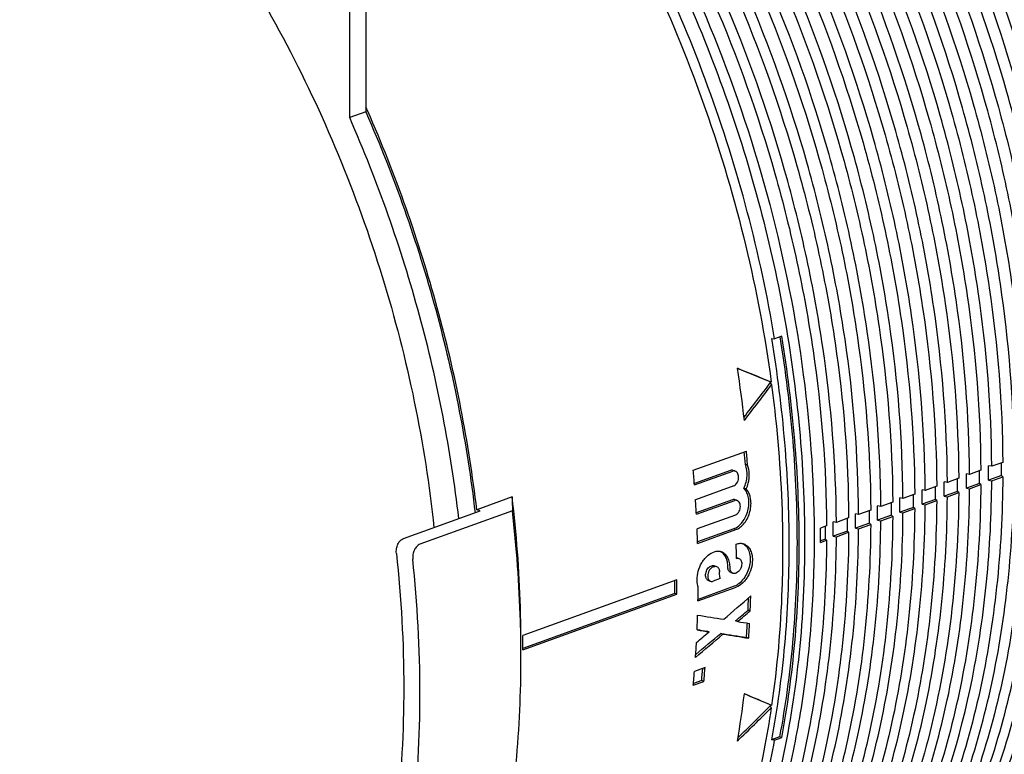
# Model space of a CAD drawing. Header units: millimetres. Extents: x 54 to 441, y 33 to 397.
# Tile 3 of 16: x 118 to 183, y 72 to 120. Entities that reach past the tile are written whole.
import ezdxf

# ---------------------------------------------------------------- set-up
doc = ezdxf.new("R2010")
doc.units = ezdxf.units.MM
doc.header["$LTSCALE"] = 30.734
doc.layers.add('A023134_9_1', color=7, linetype='CONTINUOUS')
doc.layers.add('A023135_3_1', color=7, linetype='CONTINUOUS')

msp = doc.modelspace()

# ---------------------------------------------------------------- linework, layer by layer
at = {"layer": 'A023134_9_1', "color": 7, "linetype": 'CONTINUOUS'}
for p, q in [((167.59, 98.819), (167.8, 98.791)), ((168.266, 98.96), (167.8, 98.791)), ((167.506, 95.977), (167.516, 95.907)), ((167.516, 95.907), (167.601, 95.779)), ((162.481, 90.201), (165.954, 91.455)), ((164.92, 90.188), (162.554, 89.333)), ((162.562, 89.235), (165.063, 90.138)), ((165.086, 90.191), (165.229, 90.141)), ((166.032, 90.526), (165.89, 90.576)), ((181.27, 90.194), (180.54, 89.93)), ((181.99, 90.454), (181.784, 90.48)), ((182.709, 90.713), (181.99, 90.454)), ((179.831, 89.674), (179.089, 89.407)), ((180.54, 89.93), (180.334, 89.956)), ((182.633, 89.849), (181.784, 89.542)), ((181.784, 89.542), (181.99, 89.516)), ((181.99, 89.516), (182.709, 89.776)), ((182.709, 89.776), (182.633, 89.849)), ((165.132, 89.177), (162.631, 88.274)), ((165.938, 88.978), (165.797, 89.028)), ((177.639, 88.883), (177.433, 88.909)), ((178.393, 89.155), (177.639, 88.883)), ((179.089, 89.407), (178.883, 89.433)), ((179.755, 88.81), (178.883, 88.495)), ((179.831, 88.737), (179.755, 88.81)), ((181.194, 89.329), (180.334, 89.019)), ((180.334, 89.019), (180.54, 88.993)), ((180.54, 88.993), (181.27, 89.256)), ((181.27, 89.256), (181.194, 89.329)), ((150.651, 88.451), (148.336, 87.615)), ((165.047, 88.269), (162.683, 87.415)), ((162.688, 87.317), (165.189, 88.22)), ((165.212, 88.273), (165.354, 88.223)), ((176.188, 88.359), (175.983, 88.386)), ((176.954, 88.636), (176.188, 88.359)), ((178.317, 88.291), (177.433, 87.972)), ((177.639, 87.946), (178.393, 88.218)), ((178.393, 88.218), (178.317, 88.291)), ((178.883, 88.495), (179.089, 88.469)), ((179.089, 88.469), (179.831, 88.737)), ((143.55, 85.734), (148.551, 87.54)), ((150.667, 87.542), (144.624, 85.36)), ((148.551, 87.54), (148.336, 87.615)), ((174.077, 87.597), (173.287, 87.312)), ((174.738, 87.836), (174.532, 87.862)), ((175.515, 88.117), (174.738, 87.836)), ((176.878, 87.771), (175.983, 87.448)), ((176.188, 87.422), (176.954, 87.699)), ((176.954, 87.699), (176.878, 87.771)), ((177.433, 87.972), (177.639, 87.946)), ((165.235, 87.266), (162.734, 86.364)), ((172.638, 87.078), (171.837, 86.789)), ((173.287, 87.312), (173.082, 87.338)), ((175.439, 87.252), (174.532, 86.925)), ((174.532, 86.925), (174.738, 86.899)), ((174.738, 86.899), (175.515, 87.179)), ((175.515, 87.179), (175.439, 87.252)), ((175.983, 87.448), (176.188, 87.422)), ((165.128, 86.366), (162.765, 85.514)), ((162.768, 85.414), (165.269, 86.317)), ((171.199, 86.559), (170.792, 86.412)), ((171.837, 86.789), (171.631, 86.815)), ((174, 86.733), (173.082, 86.401)), ((173.082, 86.401), (173.287, 86.375)), ((173.287, 86.375), (174.077, 86.66)), ((174.077, 86.66), (174, 86.733)), ((170.792, 85.474), (171.199, 85.621)), ((171.123, 85.694), (170.793, 85.575)), ((171.199, 85.621), (171.123, 85.694)), ((172.562, 86.214), (171.631, 85.878)), ((171.631, 85.878), (171.837, 85.852)), ((171.837, 85.852), (172.638, 86.141)), ((172.638, 86.141), (172.562, 86.214)), ((163.763, 84.82), (163.834, 84.845)), ((165.324, 84.484), (165.466, 84.435)), ((163.634, 83.928), (163.703, 83.953)), ((163.775, 83.879), (163.845, 83.904)), ((163.865, 83.958), (164.007, 83.908)), ((161.413, 83.026), (151.339, 79.39)), ((164.252, 83.114), (163.775, 82.942)), ((164.931, 83.513), (165.073, 83.464)), ((165.234, 83.468), (165.304, 83.493)), ((162.791, 81.657), (165.292, 82.56)), ((165.151, 82.609), (162.793, 81.758)), ((163.472, 82.986), (163.614, 82.937)), ((161.271, 82.138), (151.339, 78.553)), ((151.339, 78.453), (161.413, 82.089)), ((161.413, 82.089), (161.271, 82.138)), ((166.205, 81.01), (166.064, 81.06)), ((165.384, 80.306), (165.243, 80.355)), ((163.514, 79.631), (163.372, 79.68)), ((164.423, 79.485), (164.282, 79.535)), ((166.104, 79.218), (165.962, 79.267)), ((163.256, 77.301), (162.562, 77.051)), ((162.481, 76.141), (163.176, 76.392)), ((163.033, 76.442), (162.491, 76.246)), ((163.176, 76.392), (163.033, 76.442)), ((167.516, 74.851), (167.506, 74.787)), ((167.506, 74.787), (167.578, 74.665)), ((167.559, 74.838), (167.516, 74.851)), ((168.121, 72.766), (167.59, 72.575)), ((167.8, 72.547), (168.266, 72.716)), ((168.266, 72.716), (168.121, 72.766)), ((167.8, 72.547), (167.59, 72.575))]:
    msp.add_line(p, q, dxfattribs=at)
for centre, radius, start, end in [((56.241, 76.464), 92.76, 23.6488, 23.82961), ((79.78, 83.702), 86.595, 6.46895, 8.74225), ((83.319, 84.104), 82.824, 4.48206, 5.0585), ((83.235, 84.057), 83.05, 4.46768, 5.11035), ((79.523, 82.793), 83.288, 4.43636, 5.10277), ((105.316, 89.798), 75.88, 359.64683, 0.27833), ((105.718, 90.011), 76.068, 359.64695, 0.35305), ((106.799, 90.317), 75.835, 359.64662, 0.27849), ((103.832, 89.279), 75.925, 359.64704, 0.27816), ((104.222, 89.488), 76.113, 359.64716, 0.35284), ((101.231, 88.44), 76.204, 359.64757, 0.35243), ((102.349, 88.759), 75.969, 359.64724, 0.278), ((102.726, 88.964), 76.158, 359.64737, 0.35263), ((81.295, 82.921), 81.511, 3.09153, 3.76562), ((99.735, 87.917), 76.249, 359.64778, 0.35222), ((100.865, 88.24), 76.014, 359.64745, 0.27783), ((97.898, 87.201), 76.104, 359.64787, 0.27751), ((98.239, 87.393), 76.294, 359.64799, 0.35201), ((99.381, 87.721), 76.059, 359.64766, 0.27767), ((96.414, 86.682), 76.149, 359.64807, 0.27734), ((96.744, 86.87), 76.339, 359.6482, 0.3518), ((83.068, 83.006), 79.736, 1.73047, 2.41302), ((94.12, 85.943), 76.673, 359.6498, 0.3502), ((94.931, 86.163), 76.193, 359.64828, 0.27718), ((95.248, 86.346), 76.385, 359.64841, 0.35159), ((87.49, 83.955), 77.815, 0.35013, 1.04324), ((165.254, 84.282), 0.214, 70.77603, 76.59065), ((84.584, 82.558), 76.83, 359.65051, 0.34949), ((84.615, 82.607), 76.658, 359.64978, 0.27544), ((86.892, 83.054), 75.912, 358.94585, 359.62314), ((92.716, 84.304), 73.42, 357.4674, 358.08798), ((92.674, 84.253), 73.603, 357.47527, 358.23204), ((88.912, 83.005), 73.891, 357.47982, 358.23364), ((94.647, 84.208), 71.486, 356.03693, 356.78911), ((94.706, 84.149), 71.568, 356.04922, 356.82186), ((74.085, 78.921), 77.255, 359.65243, 0.34757), ((90.939, 82.907), 71.862, 356.05594, 356.82545), ((93.991, 83.039), 69.356, 354.54187, 355.20958), ((93.971, 82.983), 69.518, 354.55972, 355.31201), ((93.079, 82.748), 69.716, 354.56227, 355.31243), ((101.18, 83.522), 65.13, 350.2511, 352.99753)]:
    msp.add_arc(centre, radius, start, end, dxfattribs=at)
for centre, major_axis, ratio, start_param, end_param in [((136.322, 106.058), (86.854, -34.741), 0.025434, 7.496049, 7.52317), ((136.329, 106.055), (86.571, -34.628), 0.025434, 1.212578, 1.238897), ((108.703, 92.936), (82.451, 80.335), 0.366107, -1.20291, -1.176751), ((108.696, 92.928), (82.718, 80.595), 0.366107, -1.205214, -1.178244), ((122.124, 96.777), (117.675, 93.099), 0.263567, -1.416351, -1.400568), ((109.498, 97.572), (120.805, -23.293), 0.058775, -1.102822, -1.08705), ((124.048, 97.458), (117.203, 92.726), 0.263567, -1.425112, -1.417797), ((124.031, 97.444), (117.585, 93.028), 0.263567, -1.4249, -1.417609), ((109.498, 97.572), (120.805, -23.293), 0.058775, -1.078547, -1.071253), ((124.031, 97.444), (117.585, 93.028), 0.263567, -1.449214, -1.433408), ((124.048, 97.458), (117.203, 92.726), 0.263567, -1.448144, -1.433647), ((122.124, 96.777), (117.675, 93.099), 0.263567, -1.432138, -1.424851), ((107.59, 96.909), (120.896, -23.311), 0.058775, -1.085879, -1.078596), ((107.606, 96.906), (120.506, -23.236), 0.058775, -1.084333, -1.078387), ((107.606, 96.906), (120.506, -23.236), 0.058775, -1.069855, -1.053986), ((107.59, 96.909), (120.896, -23.311), 0.058775, -1.070092, -1.054275), ((108.703, 96.445), (87.535, -35.013), 0.025434, 0.844282, 0.870142), ((108.696, 96.448), (87.818, -35.127), 0.025434, 0.845775, 0.872746), ((136.322, 102.577), (81.809, 79.71), 0.366107, -1.572454, -1.545333), ((136.329, 102.585), (81.543, 79.45), 0.366107, -1.570911, -1.545047)]:
    msp.add_ellipse(centre, major_axis=major_axis, ratio=ratio, start_param=start_param, end_param=end_param, dxfattribs=at)
for points, knots in [([(126.433, 165.66), (127.512, 166.008), (129.728, 166.571), (133.157, 166.996), (136.674, 167.003), (140.254, 166.592), (143.871, 165.767), (147.5, 164.534), (151.116, 162.904), (155.967, 160.17), (161.848, 155.79), (168.332, 149.303), (174.195, 141.673), (179.275, 133.111), (183.438, 123.85), (186.569, 114.143), (188.581, 104.258), (189.42, 94.464), (189.061, 85.029), (187.748, 77.559), (186.086, 72.018), (184.112, 66.987), (182.174, 63.476), (180.683, 61.341)], [0, 0, 0, 0, 0.02397, 0.048191, 0.072858, 0.098147, 0.124203, 0.151139, 0.179034, 0.207932, 0.268722, 0.333353, 0.401255, 0.471595, 0.543366, 0.615461, 0.686755, 0.756174, 0.822775, 0.885824, 0.915893, 0.944944, 1, 1, 1, 1]), ([(144.075, 164.173), (146.992, 163.125), (151.282, 160.983), (156.599, 157.307), (160.55, 154.018), (164.341, 150.289), (167.937, 146.152), (171.306, 141.648), (175.48, 135.164), (179.93, 126.409), (183.24, 117.105), (185.155, 109.45), (186.538, 101.841), (187.001, 96.077), (187.025, 92.272)], [0, 0, 0, 0, 0.105224, 0.161191, 0.219317, 0.279488, 0.341527, 0.405205, 0.470252, 0.603138, 0.737577, 0.80453, 0.870816, 1, 1, 1, 1]), ([(187.792, 92.549), (187.769, 96.353), (187.305, 102.115), (185.923, 109.722), (184.008, 117.374), (180.699, 126.675), (176.25, 135.427), (172.078, 141.909), (168.71, 146.412), (165.115, 150.547), (161.326, 154.275), (157.376, 157.563), (152.06, 161.238), (147.772, 163.379), (144.856, 164.427)], [0, 0, 0, 0, 0.129184, 0.19547, 0.262423, 0.396862, 0.529748, 0.594795, 0.658473, 0.720512, 0.780683, 0.838809, 0.894776, 1, 1, 1, 1]), ([(184.891, 91.502), (184.868, 95.31), (184.404, 101.079), (183.02, 108.695), (181.103, 116.356), (177.79, 125.669), (173.336, 134.432), (169.158, 140.922), (165.787, 145.43), (162.187, 149.57), (158.393, 153.302), (154.439, 156.594), (149.116, 160.274), (144.823, 162.417), (141.904, 163.466)], [0, 0, 0, 0, 0.129183, 0.19547, 0.262423, 0.396862, 0.529748, 0.594795, 0.658473, 0.720512, 0.780683, 0.838809, 0.894776, 1, 1, 1, 1]), ([(142.611, 163.696), (145.53, 162.647), (149.822, 160.505), (155.142, 156.826), (159.096, 153.536), (162.889, 149.804), (166.487, 145.665), (169.858, 141.158), (174.034, 134.67), (178.487, 125.91), (181.799, 116.6), (183.716, 108.941), (185.099, 101.327), (185.563, 95.56), (185.586, 91.752)], [0, 0, 0, 0, 0.105224, 0.161191, 0.219317, 0.279488, 0.341527, 0.405205, 0.470252, 0.603138, 0.737577, 0.80453, 0.870817, 1, 1, 1, 1]), ([(186.341, 92.025), (186.318, 95.831), (185.855, 101.597), (184.472, 109.208), (182.556, 116.865), (179.245, 126.172), (174.793, 134.929), (170.618, 141.415), (167.248, 145.921), (163.651, 150.058), (159.86, 153.789), (155.907, 157.079), (150.588, 160.756), (146.298, 162.898), (143.38, 163.947)], [0, 0, 0, 0, 0.129183, 0.19547, 0.262423, 0.396862, 0.529748, 0.594795, 0.658473, 0.720512, 0.780683, 0.838809, 0.894776, 1, 1, 1, 1]), ([(183.441, 90.978), (183.417, 94.789), (182.953, 100.561), (181.569, 108.182), (179.65, 115.848), (176.335, 125.166), (171.879, 133.934), (167.698, 140.428), (164.325, 144.939), (160.723, 149.081), (156.927, 152.816), (152.97, 156.11), (147.644, 159.791), (143.349, 161.936), (140.427, 162.986)], [0, 0, 0, 0, 0.129183, 0.195469, 0.262423, 0.396862, 0.529748, 0.594795, 0.658473, 0.720512, 0.780683, 0.838809, 0.894776, 1, 1, 1, 1]), ([(141.147, 163.22), (144.067, 162.17), (148.362, 160.027), (153.686, 156.346), (157.642, 153.053), (161.437, 149.319), (165.037, 145.178), (168.41, 140.668), (172.589, 134.176), (177.044, 125.411), (180.358, 116.096), (182.276, 108.432), (183.66, 100.814), (184.124, 95.043), (184.147, 91.233)], [0, 0, 0, 0, 0.105224, 0.161191, 0.219317, 0.279488, 0.341527, 0.405205, 0.470252, 0.603138, 0.737577, 0.80453, 0.870817, 1, 1, 1, 1]), ([(138.218, 162.267), (141.142, 161.216), (145.442, 159.07), (150.772, 155.385), (154.733, 152.088), (158.532, 148.35), (162.137, 144.204), (165.514, 139.689), (169.698, 133.189), (174.159, 124.413), (177.476, 115.087), (179.396, 107.414), (180.782, 99.787), (181.247, 94.009), (181.27, 90.195)], [0, 0, 0, 0, 0.105224, 0.16119, 0.219316, 0.279487, 0.341526, 0.405205, 0.470252, 0.603138, 0.737577, 0.804531, 0.870817, 1, 1, 1, 1]), ([(181.99, 90.454), (181.967, 94.268), (181.502, 100.044), (180.117, 107.669), (178.198, 115.339), (174.881, 124.663), (170.421, 133.436), (166.238, 139.934), (162.863, 144.447), (159.259, 148.592), (155.461, 152.33), (151.501, 155.625), (146.173, 159.309), (141.874, 161.455), (138.951, 162.505)], [0, 0, 0, 0, 0.129183, 0.195469, 0.262423, 0.396862, 0.529748, 0.594795, 0.658474, 0.720513, 0.780683, 0.83881, 0.894776, 1, 1, 1, 1]), ([(139.683, 162.743), (142.605, 161.693), (146.902, 159.548), (152.229, 155.865), (156.187, 152.571), (159.984, 148.834), (163.587, 144.691), (166.962, 140.179), (171.143, 133.683), (175.601, 124.912), (178.917, 115.591), (180.836, 107.923), (182.221, 100.3), (182.685, 94.526), (182.709, 90.714)], [0, 0, 0, 0, 0.105224, 0.161191, 0.219317, 0.279488, 0.341526, 0.405205, 0.470252, 0.603138, 0.737577, 0.804531, 0.870817, 1, 1, 1, 1]), ([(179.089, 89.407), (179.066, 93.225), (178.601, 99.008), (177.214, 106.642), (175.292, 114.322), (171.971, 123.657), (167.507, 132.441), (163.319, 138.946), (159.939, 143.465), (156.331, 147.615), (152.528, 151.357), (148.564, 154.656), (143.229, 158.345), (138.925, 160.493), (135.999, 161.545)], [0, 0, 0, 0, 0.129183, 0.195469, 0.262423, 0.396862, 0.529748, 0.594796, 0.658474, 0.720513, 0.780684, 0.83881, 0.894777, 1, 1, 1, 1]), ([(136.754, 161.79), (139.68, 160.739), (143.982, 158.591), (149.315, 154.904), (153.278, 151.606), (157.08, 147.865), (160.687, 143.716), (164.066, 139.199), (168.252, 132.695), (172.716, 123.914), (176.035, 114.582), (177.957, 106.905), (179.343, 99.273), (179.808, 93.492), (179.831, 89.675)], [0, 0, 0, 0, 0.105224, 0.16119, 0.219316, 0.279487, 0.341526, 0.405204, 0.470252, 0.603138, 0.737577, 0.804531, 0.870817, 1, 1, 1, 1]), ([(180.54, 89.931), (180.516, 93.746), (180.052, 99.526), (178.666, 107.156), (176.745, 114.83), (173.426, 124.16), (168.964, 132.938), (164.779, 139.44), (161.401, 143.956), (157.795, 148.104), (153.994, 151.843), (150.033, 155.141), (144.701, 158.827), (140.4, 160.974), (137.475, 162.025)], [0, 0, 0, 0, 0.129183, 0.195469, 0.262423, 0.396862, 0.529748, 0.594795, 0.658474, 0.720513, 0.780684, 0.83881, 0.894776, 1, 1, 1, 1]), ([(177.639, 88.884), (177.615, 92.704), (177.15, 98.49), (175.763, 106.129), (173.84, 113.813), (170.517, 123.154), (166.049, 131.943), (161.859, 138.452), (158.477, 142.974), (154.867, 147.126), (151.062, 150.87), (147.095, 154.172), (141.757, 157.862), (137.451, 160.012), (134.523, 161.064)], [0, 0, 0, 0, 0.129183, 0.195469, 0.262423, 0.396862, 0.529749, 0.594796, 0.658474, 0.720513, 0.780684, 0.83881, 0.894777, 1, 1, 1, 1]), ([(135.29, 161.314), (138.217, 160.262), (142.522, 158.113), (147.859, 154.423), (151.824, 151.123), (155.628, 147.38), (159.237, 143.229), (162.618, 138.709), (166.807, 132.201), (171.273, 123.415), (174.595, 114.078), (176.517, 106.396), (177.904, 98.759), (178.369, 92.975), (178.393, 89.156)], [0, 0, 0, 0, 0.105223, 0.16119, 0.219316, 0.279487, 0.341526, 0.405204, 0.470251, 0.603138, 0.737577, 0.804531, 0.870817, 1, 1, 1, 1]), ([(107.935, 159.646), (108.763, 159.862), (110.449, 160.217), (113.03, 160.515), (115.663, 160.578), (119.263, 160.347), (123.858, 159.451), (129.332, 157.468), (134.747, 154.603), (140.019, 150.904), (145.07, 146.429), (149.824, 141.248), (154.21, 135.442), (158.159, 129.099), (161.612, 122.318), (164.515, 115.203), (166.824, 107.865), (168.503, 100.417), (169.525, 92.974), (169.762, 88.017), (169.762, 85.57)], [0, 0, 0, 0, 0.023697, 0.047608, 0.071842, 0.096496, 0.147363, 0.200798, 0.25712, 0.316436, 0.378664, 0.443565, 0.510769, 0.579807, 0.650136, 0.721165, 0.792274, 0.862843, 0.932271, 1, 1, 1, 1]), ([(109.421, 160.059), (110.675, 160.343), (113.249, 160.739), (117.201, 160.801), (121.234, 160.338), (125.31, 159.354), (129.395, 157.859), (133.454, 155.869), (137.451, 153.402), (141.353, 150.479), (145.128, 147.126), (150.008, 142.055), (155.575, 134.808), (161.175, 125.077), (165.599, 114.524), (168.694, 103.507), (170.356, 92.404), (170.501, 83.267), (169.83, 76.261), (168.958, 71.288), (167.719, 66.572), (166.121, 62.154), (164.179, 58.073), (161.908, 54.363), (159.327, 51.058), (156.457, 48.188), (153.322, 45.78), (151.059, 44.489), (149.901, 43.933)], [0, 0, 0, 0, 0.024635, 0.04974, 0.075542, 0.102226, 0.129931, 0.158747, 0.188717, 0.219841, 0.252084, 0.285373, 0.354629, 0.426604, 0.499998, 0.573392, 0.645367, 0.714623, 0.747913, 0.780156, 0.811281, 0.841251, 0.870067, 0.897773, 0.924457, 0.95026, 0.975365, 1, 1, 1, 1]), ([(132.361, 160.361), (135.292, 159.308), (139.602, 157.156), (144.945, 153.462), (148.915, 150.158), (152.724, 146.411), (156.337, 142.255), (159.722, 137.729), (163.916, 131.214), (168.387, 122.417), (171.713, 113.069), (173.637, 105.378), (175.026, 97.732), (175.492, 91.941), (175.515, 88.117)], [0, 0, 0, 0, 0.105223, 0.16119, 0.219316, 0.279486, 0.341525, 0.405204, 0.470251, 0.603138, 0.737577, 0.804531, 0.870817, 1, 1, 1, 1]), ([(176.188, 88.36), (176.165, 92.183), (175.7, 97.972), (174.311, 105.616), (172.387, 113.305), (169.062, 122.65), (164.592, 131.445), (160.399, 137.958), (157.016, 142.483), (153.403, 146.638), (149.596, 150.384), (145.626, 153.687), (140.285, 157.38), (135.976, 159.531), (133.046, 160.584)], [0, 0, 0, 0, 0.129183, 0.195469, 0.262423, 0.396862, 0.529749, 0.594796, 0.658474, 0.720513, 0.780684, 0.83881, 0.894777, 1, 1, 1, 1]), ([(133.826, 160.837), (136.755, 159.785), (141.062, 157.635), (146.402, 153.943), (150.37, 150.641), (154.176, 146.896), (157.787, 142.742), (161.17, 138.219), (165.361, 131.708), (169.83, 122.916), (173.154, 113.573), (175.077, 105.887), (176.465, 98.246), (176.931, 92.458), (176.954, 88.637)], [0, 0, 0, 0, 0.105223, 0.16119, 0.219316, 0.279487, 0.341526, 0.405204, 0.470251, 0.603138, 0.737577, 0.804531, 0.870817, 1, 1, 1, 1]), ([(173.287, 87.313), (173.264, 91.14), (172.798, 96.937), (171.408, 104.589), (169.482, 112.287), (166.153, 121.644), (161.677, 130.449), (157.479, 136.971), (154.092, 141.5), (150.475, 145.66), (146.663, 149.411), (142.689, 152.718), (137.341, 156.415), (133.028, 158.569), (130.094, 159.623)], [0, 0, 0, 0, 0.129183, 0.195469, 0.262423, 0.396863, 0.529749, 0.594796, 0.658475, 0.720514, 0.780685, 0.838811, 0.894777, 1, 1, 1, 1]), ([(130.897, 159.884), (133.83, 158.83), (138.142, 156.678), (143.488, 152.982), (147.461, 149.676), (151.272, 145.926), (154.887, 141.768), (158.274, 137.239), (162.47, 130.72), (166.944, 121.918), (170.272, 112.564), (172.198, 104.869), (173.588, 97.219), (174.053, 91.424), (174.077, 87.598)], [0, 0, 0, 0, 0.105223, 0.16119, 0.219315, 0.279486, 0.341525, 0.405204, 0.470251, 0.603138, 0.737577, 0.804531, 0.870817, 1, 1, 1, 1]), ([(174.738, 87.837), (174.714, 91.661), (174.249, 97.455), (172.859, 105.103), (170.934, 112.796), (167.607, 122.147), (163.135, 130.947), (158.939, 137.465), (155.554, 141.992), (151.939, 146.149), (148.129, 149.897), (144.158, 153.203), (138.813, 156.898), (134.502, 159.05), (131.57, 160.103)], [0, 0, 0, 0, 0.129183, 0.195469, 0.262423, 0.396862, 0.529749, 0.594796, 0.658475, 0.720514, 0.780684, 0.83881, 0.894777, 1, 1, 1, 1]), ([(127.969, 158.931), (130.905, 157.876), (135.222, 155.721), (140.575, 152.021), (144.552, 148.711), (148.367, 144.957), (151.987, 140.793), (155.378, 136.26), (159.579, 129.733), (164.059, 120.92), (167.39, 111.555), (169.318, 103.851), (170.71, 96.191), (171.176, 90.39), (171.199, 86.559)], [0, 0, 0, 0, 0.105223, 0.161189, 0.219315, 0.279486, 0.341525, 0.405203, 0.470251, 0.603137, 0.737577, 0.804531, 0.870817, 1, 1, 1, 1]), ([(171.837, 86.79), (171.814, 90.619), (171.347, 96.419), (169.956, 104.076), (168.029, 111.779), (164.698, 121.141), (160.22, 129.952), (156.02, 136.477), (152.63, 141.009), (149.011, 145.172), (145.197, 148.925), (141.22, 152.234), (135.869, 155.933), (131.553, 158.088), (128.618, 159.142)], [0, 0, 0, 0, 0.129183, 0.195469, 0.262423, 0.396863, 0.529749, 0.594797, 0.658475, 0.720514, 0.780685, 0.838811, 0.894777, 1, 1, 1, 1]), ([(129.433, 159.408), (132.367, 158.353), (136.682, 156.199), (142.031, 152.501), (146.006, 149.193), (149.819, 145.441), (153.437, 141.281), (156.826, 136.75), (161.025, 130.227), (165.501, 121.419), (168.831, 112.06), (170.758, 104.36), (172.149, 96.705), (172.615, 90.907), (172.638, 87.079)], [0, 0, 0, 0, 0.105223, 0.161189, 0.219315, 0.279486, 0.341525, 0.405204, 0.470251, 0.603137, 0.737577, 0.804531, 0.870817, 1, 1, 1, 1]), ([(132.717, 154.316), (134.928, 152.997), (139.27, 149.923), (145.254, 144.351), (150.776, 137.802), (155.715, 130.422), (159.964, 122.374), (163.43, 113.836), (166.035, 104.997), (167.172, 98.97), (167.578, 95.956)], [0, 0, 0, 0, 0.110188, 0.226805, 0.349127, 0.476052, 0.606197, 0.738003, 0.86982, 1, 1, 1, 1]), ([(167.8, 98.791), (167.337, 101.585), (166.137, 107.155), (163.571, 115.313), (160.274, 123.188), (156.308, 130.63), (151.749, 137.496), (146.682, 143.657), (141.203, 148.994), (137.235, 152.017), (135.211, 153.348)], [0, 0, 0, 0, 0.130231, 0.261645, 0.392824, 0.52236, 0.648921, 0.771317, 0.888572, 1, 1, 1, 1]), ([(165.921, 49.824), (167.34, 50.356), (170.117, 51.676), (173.942, 54.349), (177.399, 57.687), (180.444, 61.642), (183.043, 66.163), (185.165, 71.192), (186.788, 76.666), (187.893, 82.518), (188.468, 88.677), (188.505, 95.065), (188.005, 101.606), (186.974, 108.217), (185.426, 114.819), (182.703, 123.479), (179.944, 129.743), (177.806, 133.739)], [0, 0, 0, 0, 0.04823, 0.097312, 0.147912, 0.200569, 0.255664, 0.31342, 0.373904, 0.437049, 0.502672, 0.570491, 0.640147, 0.711223, 0.783253, 0.855746, 1, 1, 1, 1]), ([(148.336, 87.615), (148.075, 89.83), (147.377, 94.27), (145.312, 103.068), (143.034, 109.511), (141.212, 113.673)], [0, 0, 0, 0, 0.246885, 0.497007, 1, 1, 1, 1]), ([(167.59, 98.819), (167.965, 96.56), (168.533, 92.063), (168.827, 85.365), (168.55, 78.863), (167.977, 74.631), (167.59, 72.575)], [0, 0, 0, 0, 0.260507, 0.514994, 0.761916, 1, 1, 1, 1]), ([(168.137, 98.913), (168.508, 96.662), (169.07, 92.182), (169.357, 85.509), (169.079, 79.032), (168.506, 74.816), (168.121, 72.766)], [0, 0, 0, 0, 0.260493, 0.514968, 0.761891, 1, 1, 1, 1]), ([(168.266, 72.716), (168.651, 74.773), (169.223, 79.005), (169.499, 85.507), (169.206, 92.205), (168.64, 96.701), (168.266, 98.96)], [0, 0, 0, 0, 0.238122, 0.485052, 0.739523, 1, 1, 1, 1]), ([(167.601, 95.779), (167.721, 94.878), (168.136, 91.316), (168.323, 87.727), (168.323, 85.051)], [0, 0, 0, 0, 0.253629, 1, 1, 1, 1]), ([(165.917, 49.833), (166.738, 50.166), (168.354, 50.917), (170.669, 52.282), (172.872, 53.881), (175.675, 56.342), (178.853, 60.002), (182.023, 65.14), (184.547, 70.982), (186.387, 77.429), (187.515, 84.371), (187.777, 89.164), (187.792, 91.61)], [0, 0, 0, 0, 0.05324, 0.106911, 0.161281, 0.2166, 0.330822, 0.45105, 0.578069, 0.712124, 0.852978, 1, 1, 1, 1]), ([(185.586, 90.814), (185.571, 88.412), (185.318, 83.704), (184.231, 76.877), (182.458, 70.524), (180.024, 64.748), (176.967, 59.643), (173.898, 55.979), (171.188, 53.492), (169.057, 51.863), (166.815, 50.458), (165.248, 49.673), (164.451, 49.321)], [0, 0, 0, 0, 0.146641, 0.287268, 0.421263, 0.548381, 0.66882, 0.783289, 0.838706, 0.893139, 0.946819, 1, 1, 1, 1]), ([(165.878, 49.911), (166.652, 50.279), (168.175, 51.092), (170.35, 52.528), (172.416, 54.178), (175.041, 56.683), (178.01, 60.344), (180.967, 65.412), (183.318, 71.122), (185.031, 77.384), (186.082, 84.099), (186.327, 88.727), (186.341, 91.086)], [0, 0, 0, 0, 0.053146, 0.106848, 0.161346, 0.216855, 0.331543, 0.452165, 0.579359, 0.713291, 0.853705, 1, 1, 1, 1]), ([(187.025, 91.333), (187.017, 90.014), (186.932, 87.405), (186.541, 82.93), (185.754, 78.005), (183.996, 71.146), (181.961, 66.306), (180.271, 63.371)], [0, 0, 0, 0, 0.136128, 0.269432, 0.46357, 0.650276, 1, 1, 1, 1]), ([(184.147, 90.294), (184.133, 87.891), (183.88, 83.181), (182.791, 76.35), (181.017, 69.993), (178.582, 64.213), (175.523, 59.105), (172.452, 55.438), (169.741, 52.95), (167.608, 51.32), (165.365, 49.915), (163.796, 49.129), (162.999, 48.776)], [0, 0, 0, 0, 0.146642, 0.287269, 0.421264, 0.548382, 0.668821, 0.783289, 0.838706, 0.893139, 0.946819, 1, 1, 1, 1]), ([(165.086, 90.191), (165.06, 90.2), (165.004, 90.209), (164.947, 90.198), (164.92, 90.188)], [0, 0, 0, 0, 0.490303, 1, 1, 1, 1]), ([(165.229, 90.141), (165.203, 90.15), (165.146, 90.159), (165.09, 90.148), (165.063, 90.138)], [0, 0, 0, 0, 0.490281, 1, 1, 1, 1]), ([(165.132, 89.177), (165.218, 89.208), (165.33, 89.32), (165.415, 89.501), (165.45, 89.662), (165.448, 89.822), (165.41, 89.966), (165.337, 90.08), (165.266, 90.128), (165.229, 90.141)], [0, 0, 0, 0, 0.236629, 0.37524, 0.518068, 0.657021, 0.785129, 0.898734, 1, 1, 1, 1]), ([(165.797, 89.028), (165.855, 89.15), (165.948, 89.41), (166.032, 89.932), (165.984, 90.338), (165.89, 90.576)], [0, 0, 0, 0, 0.257354, 0.516509, 1, 1, 1, 1]), ([(165.938, 88.978), (165.997, 89.101), (166.113, 89.423), (166.174, 89.955), (166.102, 90.35), (166.032, 90.526)], [0, 0, 0, 0, 0.257073, 0.642204, 1, 1, 1, 1]), ([(178.902, 63.977), (180.925, 67.827), (182.749, 73.119), (184.025, 79.695), (184.676, 84.461), (184.876, 88.108), (184.891, 90.563)], [0, 0, 0, 0, 0.474937, 0.601913, 0.731881, 1, 1, 1, 1]), ([(182.709, 89.775), (182.694, 87.37), (182.441, 82.657), (181.352, 75.822), (179.577, 69.461), (177.14, 63.677), (174.078, 58.566), (171.006, 54.897), (168.293, 52.408), (166.159, 50.777), (163.914, 49.371), (162.345, 48.584), (161.547, 48.232)], [0, 0, 0, 0, 0.146642, 0.28727, 0.421265, 0.548383, 0.668822, 0.78329, 0.838706, 0.893139, 0.946819, 1, 1, 1, 1]), ([(162.973, 48.824), (163.747, 49.193), (165.271, 50.008), (167.446, 51.446), (169.513, 53.099), (172.139, 55.607), (175.108, 59.273), (178.065, 64.345), (180.417, 70.06), (182.13, 76.327), (183.181, 83.048), (183.426, 87.678), (183.441, 90.039)], [0, 0, 0, 0, 0.053145, 0.106848, 0.161348, 0.21686, 0.331555, 0.452182, 0.579378, 0.713308, 0.853716, 1, 1, 1, 1]), ([(177.149, 65.268), (178.78, 68.882), (180.567, 74.772), (181.761, 82.982), (181.977, 87.312), (181.99, 89.516)], [0, 0, 0, 0, 0.478166, 0.734158, 1, 1, 1, 1]), ([(160.068, 47.737), (160.843, 48.106), (162.367, 48.923), (164.543, 50.364), (166.61, 52.02), (169.236, 54.532), (172.206, 58.201), (175.164, 63.279), (177.516, 68.999), (179.229, 75.271), (180.28, 81.996), (180.525, 86.629), (180.54, 88.992)], [0, 0, 0, 0, 0.053144, 0.106848, 0.161349, 0.216864, 0.331566, 0.452199, 0.579398, 0.713325, 0.853727, 1, 1, 1, 1]), ([(181.27, 89.256), (181.255, 86.849), (181.002, 82.133), (179.912, 75.294), (178.136, 68.929), (175.698, 63.142), (172.634, 58.028), (169.56, 54.357), (166.845, 51.865), (164.71, 50.234), (162.464, 48.827), (160.893, 48.04), (160.095, 47.688)], [0, 0, 0, 0, 0.146643, 0.287271, 0.421266, 0.548383, 0.668822, 0.78329, 0.838706, 0.893139, 0.946819, 1, 1, 1, 1]), ([(165.128, 86.366), (165.35, 86.447), (165.651, 86.708), (165.918, 87.149), (166.063, 87.549), (166.127, 87.97), (166.103, 88.484), (165.957, 88.855), (165.797, 89.028)], [0, 0, 0, 0, 0.229148, 0.362055, 0.500649, 0.638965, 0.771236, 1, 1, 1, 1]), ([(165.269, 86.317), (165.491, 86.397), (165.793, 86.658), (166.059, 87.1), (166.204, 87.5), (166.269, 87.92), (166.245, 88.434), (166.099, 88.805), (165.938, 88.978)], [0, 0, 0, 0, 0.229171, 0.362077, 0.500675, 0.638993, 0.771248, 1, 1, 1, 1]), ([(151.224, 78.879), (151.224, 79.667), (151.175, 82.865), (150.933, 86.059), (150.651, 88.451)], [0, 0, 0, 0, 0.246601, 1, 1, 1, 1]), ([(178.393, 88.217), (178.378, 85.808), (178.124, 81.086), (177.033, 74.238), (175.255, 67.865), (172.814, 62.071), (169.746, 56.951), (166.668, 53.276), (163.95, 50.781), (161.812, 49.148), (159.563, 47.739), (157.99, 46.952), (157.191, 46.599)], [0, 0, 0, 0, 0.146644, 0.287272, 0.421268, 0.548385, 0.668823, 0.783291, 0.838707, 0.893139, 0.946819, 1, 1, 1, 1]), ([(158.615, 47.194), (159.39, 47.563), (160.915, 48.381), (163.091, 49.824), (165.158, 51.481), (167.785, 53.994), (170.755, 57.666), (173.713, 62.746), (176.065, 68.468), (177.779, 74.742), (178.83, 81.47), (179.075, 86.105), (179.089, 88.469)], [0, 0, 0, 0, 0.053144, 0.106848, 0.16135, 0.216867, 0.331572, 0.452207, 0.579407, 0.713334, 0.853732, 1, 1, 1, 1]), ([(165.212, 88.273), (165.186, 88.281), (165.13, 88.29), (165.074, 88.279), (165.047, 88.269)], [0, 0, 0, 0, 0.488108, 1, 1, 1, 1]), ([(165.354, 88.223), (165.328, 88.232), (165.271, 88.241), (165.216, 88.229), (165.189, 88.22)], [0, 0, 0, 0, 0.4881, 1, 1, 1, 1]), ([(165.235, 87.266), (165.321, 87.298), (165.435, 87.408), (165.523, 87.588), (165.562, 87.748), (165.564, 87.906), (165.53, 88.049), (165.46, 88.163), (165.39, 88.21), (165.354, 88.223)], [0, 0, 0, 0, 0.238999, 0.378795, 0.522289, 0.661117, 0.78823, 0.900237, 1, 1, 1, 1]), ([(179.831, 88.736), (179.815, 86.035), (179.501, 80.754), (178.132, 73.144), (175.902, 66.167), (173.803, 61.904), (172.616, 59.942)], [0, 0, 0, 0, 0.270058, 0.527432, 0.770834, 1, 1, 1, 1]), ([(151.224, 77.975), (151.224, 78.764), (151.176, 81.959), (150.942, 85.151), (150.667, 87.542)], [0, 0, 0, 0, 0.246683, 1, 1, 1, 1]), ([(176.954, 87.698), (176.939, 85.287), (176.685, 80.562), (175.594, 73.71), (173.814, 67.334), (171.372, 61.536), (168.302, 56.412), (165.222, 52.735), (162.502, 50.239), (160.363, 48.605), (158.112, 47.196), (156.539, 46.408), (155.739, 46.054)], [0, 0, 0, 0, 0.146644, 0.287273, 0.421269, 0.548386, 0.668824, 0.783291, 0.838707, 0.893139, 0.946819, 1, 1, 1, 1]), ([(157.163, 46.65), (157.938, 47.02), (159.462, 47.839), (161.639, 49.283), (163.706, 50.941), (166.334, 53.456), (169.304, 57.13), (172.262, 62.213), (174.615, 67.938), (176.328, 74.214), (177.379, 80.944), (177.624, 85.581), (177.639, 87.945)], [0, 0, 0, 0, 0.053143, 0.106848, 0.161351, 0.216869, 0.331578, 0.452215, 0.579417, 0.713342, 0.853737, 1, 1, 1, 1]), ([(154.258, 45.563), (155.033, 45.934), (156.558, 46.755), (158.735, 48.201), (160.803, 49.863), (163.431, 52.381), (166.402, 56.059), (169.361, 61.147), (171.714, 66.876), (173.427, 73.157), (174.478, 79.892), (174.723, 84.532), (174.738, 86.898)], [0, 0, 0, 0, 0.053142, 0.106848, 0.161353, 0.216874, 0.331589, 0.452232, 0.579436, 0.713359, 0.853748, 1, 1, 1, 1]), ([(175.515, 87.178), (175.5, 84.766), (175.247, 80.038), (174.154, 73.182), (172.374, 66.802), (169.929, 61.001), (166.858, 55.874), (163.776, 52.194), (161.054, 49.697), (158.914, 48.062), (156.662, 46.652), (155.087, 45.863), (154.287, 45.51)], [0, 0, 0, 0, 0.146645, 0.287274, 0.42127, 0.548387, 0.668825, 0.783291, 0.838707, 0.893139, 0.946819, 1, 1, 1, 1]), ([(155.71, 46.107), (156.486, 46.477), (158.01, 47.297), (160.187, 48.742), (162.255, 50.402), (164.883, 52.919), (167.853, 56.595), (170.811, 61.68), (173.164, 67.407), (174.878, 73.686), (175.929, 80.418), (176.174, 85.056), (176.188, 87.421)], [0, 0, 0, 0, 0.053143, 0.106848, 0.161352, 0.216872, 0.331584, 0.452224, 0.579426, 0.713351, 0.853742, 1, 1, 1, 1]), ([(152.805, 45.02), (153.581, 45.391), (155.106, 46.213), (157.284, 47.661), (159.352, 49.323), (161.98, 51.843), (164.951, 55.524), (167.91, 60.614), (170.263, 66.346), (171.977, 72.629), (173.028, 79.366), (173.273, 84.008), (173.287, 86.374)], [0, 0, 0, 0, 0.053142, 0.106848, 0.161354, 0.216877, 0.331595, 0.452241, 0.579446, 0.713368, 0.853753, 1, 1, 1, 1]), ([(174.077, 86.659), (174.062, 84.246), (173.808, 79.515), (172.715, 72.654), (170.933, 66.27), (168.487, 60.465), (165.414, 55.336), (162.33, 51.654), (159.606, 49.155), (157.465, 47.519), (155.211, 46.108), (153.636, 45.319), (152.835, 44.965)], [0, 0, 0, 0, 0.146645, 0.287275, 0.421271, 0.548388, 0.668825, 0.783292, 0.838707, 0.893139, 0.946819, 1, 1, 1, 1]), ([(143.082, 84.753), (143.071, 84.857), (143.078, 85.067), (143.166, 85.36), (143.322, 85.599), (143.472, 85.706), (143.55, 85.734)], [0, 0, 0, 0, 0.270373, 0.538594, 0.785231, 1, 1, 1, 1]), ([(171.199, 85.621), (171.184, 83.204), (170.93, 78.467), (169.836, 71.598), (168.052, 65.206), (165.603, 59.395), (162.526, 54.259), (159.438, 50.573), (156.711, 48.071), (154.566, 46.433), (152.31, 45.02), (150.733, 44.231), (149.931, 43.877)], [0, 0, 0, 0, 0.146646, 0.287276, 0.421273, 0.548389, 0.668827, 0.783292, 0.838707, 0.893139, 0.946819, 1, 1, 1, 1]), ([(151.353, 44.476), (152.129, 44.848), (153.654, 45.671), (155.832, 47.12), (157.9, 48.784), (160.529, 51.305), (163.5, 54.988), (166.459, 60.081), (168.812, 65.815), (170.526, 72.101), (171.578, 78.84), (171.822, 83.483), (171.837, 85.851)], [0, 0, 0, 0, 0.053141, 0.106848, 0.161355, 0.216879, 0.331601, 0.452249, 0.579455, 0.713377, 0.853758, 1, 1, 1, 1]), ([(172.638, 86.14), (172.623, 83.725), (172.369, 78.991), (171.275, 72.126), (169.492, 65.738), (167.045, 59.93), (163.97, 54.797), (160.884, 51.113), (158.159, 48.613), (156.015, 46.976), (153.761, 45.564), (152.184, 44.775), (151.383, 44.421)], [0, 0, 0, 0, 0.146646, 0.287276, 0.421272, 0.548389, 0.668826, 0.783292, 0.838707, 0.893139, 0.946819, 1, 1, 1, 1]), ([(144.624, 85.36), (144.547, 85.332), (144.396, 85.225), (144.24, 84.986), (144.151, 84.693), (144.143, 84.483), (144.154, 84.38)], [0, 0, 0, 0, 0.214815, 0.461543, 0.729777, 1, 1, 1, 1]), ([(169.762, 85.57), (169.762, 83.127), (169.534, 78.338), (168.467, 71.389), (166.697, 64.919), (164.251, 59.034), (161.165, 53.834), (158.06, 50.102), (155.314, 47.57), (153.153, 45.914), (150.879, 44.486), (149.288, 43.689), (148.479, 43.332)], [0, 0, 0, 0, 0.146751, 0.287492, 0.421578, 0.548743, 0.669172, 0.783568, 0.838929, 0.893294, 0.946899, 1, 1, 1, 1]), ([(165.724, 85.397), (165.772, 85.372), (165.864, 85.309), (166.024, 85.136), (166.165, 84.838), (166.223, 84.418), (166.177, 83.962), (166.03, 83.513), (165.799, 83.111), (165.507, 82.795), (165.27, 82.652), (165.151, 82.609)], [0, 0, 0, 0, 0.048312, 0.099003, 0.210319, 0.336684, 0.474691, 0.617609, 0.757362, 0.886421, 1, 1, 1, 1]), ([(165.292, 85.372), (165.372, 85.401), (165.537, 85.435), (165.704, 85.411), (165.78, 85.384)], [0, 0, 0, 0, 0.515364, 1, 1, 1, 1]), ([(165.78, 85.384), (165.865, 85.355), (166.032, 85.253), (166.213, 85.008), (166.324, 84.693), (166.347, 84.46), (166.347, 84.338)], [0, 0, 0, 0, 0.214968, 0.448677, 0.710328, 1, 1, 1, 1]), ([(168.323, 85.051), (168.323, 84.178), (168.265, 80.76), (167.969, 77.345), (167.601, 74.825)], [0, 0, 0, 0, 0.255217, 1, 1, 1, 1]), ([(143.082, 84.753), (143.397, 81.836), (143.722, 76.075), (143.409, 70.311), (143.082, 67.507)], [0, 0, 0, 0, 0.509678, 1, 1, 1, 1]), ([(144.154, 67.134), (144.473, 69.94), (144.779, 75.703), (144.462, 81.463), (144.154, 84.38)], [0, 0, 0, 0, 0.490549, 1, 1, 1, 1]), ([(162.734, 83.034), (162.734, 83.224), (162.79, 83.611), (162.972, 84.059), (163.18, 84.373), (163.407, 84.625), (163.616, 84.767), (163.764, 84.82)], [0, 0, 0, 0, 0.263915, 0.532546, 0.661502, 0.783422, 1, 1, 1, 1]), ([(164.321, 84.858), (164.245, 84.884), (164.078, 84.909), (163.913, 84.874), (163.833, 84.845)], [0, 0, 0, 0, 0.484635, 1, 1, 1, 1]), ([(164.747, 83.86), (164.747, 83.974), (164.727, 84.192), (164.63, 84.491), (164.473, 84.73), (164.327, 84.84), (164.25, 84.878)], [0, 0, 0, 0, 0.287164, 0.548833, 0.784314, 1, 1, 1, 1]), ([(164.888, 83.811), (164.888, 83.933), (164.865, 84.166), (164.754, 84.481), (164.573, 84.726), (164.406, 84.828), (164.321, 84.858)], [0, 0, 0, 0, 0.289674, 0.551327, 0.785033, 1, 1, 1, 1]), ([(166.347, 84.338), (166.347, 84.147), (166.288, 83.761), (166.098, 83.316), (165.883, 83.004), (165.652, 82.755), (165.44, 82.613), (165.292, 82.56)], [0, 0, 0, 0, 0.262866, 0.531113, 0.660388, 0.782827, 1, 1, 1, 1]), ([(165.304, 84.431), (165.33, 84.44), (165.385, 84.452), (165.441, 84.444), (165.466, 84.435)], [0, 0, 0, 0, 0.516425, 1, 1, 1, 1]), ([(165.466, 84.435), (165.494, 84.425), (165.549, 84.391), (165.609, 84.31), (165.645, 84.205), (165.652, 84.127), (165.652, 84.087)], [0, 0, 0, 0, 0.214107, 0.44727, 0.709207, 1, 1, 1, 1]), ([(163.472, 82.986), (163.438, 82.998), (163.371, 83.045), (163.309, 83.156), (163.282, 83.297), (163.292, 83.453), (163.337, 83.61), (163.432, 83.788), (163.547, 83.897), (163.634, 83.928)], [0, 0, 0, 0, 0.096122, 0.204477, 0.329569, 0.468417, 0.613598, 0.756018, 1, 1, 1, 1]), ([(163.775, 83.879), (163.726, 83.861), (163.63, 83.796), (163.521, 83.653), (163.448, 83.477), (163.429, 83.348), (163.429, 83.284)], [0, 0, 0, 0, 0.216922, 0.467565, 0.736257, 1, 1, 1, 1]), ([(163.703, 83.953), (163.73, 83.963), (163.784, 83.974), (163.84, 83.966), (163.865, 83.958)], [0, 0, 0, 0, 0.516405, 1, 1, 1, 1]), ([(163.845, 83.904), (163.871, 83.914), (163.926, 83.925), (163.982, 83.917), (164.007, 83.908)], [0, 0, 0, 0, 0.516423, 1, 1, 1, 1]), ([(164.007, 83.908), (164.035, 83.898), (164.09, 83.865), (164.15, 83.783), (164.186, 83.678), (164.193, 83.601), (164.193, 83.56)], [0, 0, 0, 0, 0.214109, 0.447273, 0.709209, 1, 1, 1, 1]), ([(164.931, 83.513), (164.903, 83.523), (164.849, 83.556), (164.79, 83.638), (164.754, 83.742), (164.747, 83.82), (164.747, 83.86)], [0, 0, 0, 0, 0.213288, 0.44593, 0.708143, 1, 1, 1, 1]), ([(165.073, 83.464), (165.045, 83.473), (164.99, 83.507), (164.931, 83.588), (164.895, 83.693), (164.888, 83.77), (164.888, 83.811)], [0, 0, 0, 0, 0.213301, 0.445958, 0.708155, 1, 1, 1, 1]), ([(165.652, 84.087), (165.652, 84.023), (165.633, 83.894), (165.559, 83.719), (165.45, 83.576), (165.353, 83.511), (165.304, 83.493)], [0, 0, 0, 0, 0.263396, 0.531948, 0.782864, 1, 1, 1, 1]), ([(162.802, 82.554), (162.791, 82.591), (162.75, 82.748), (162.734, 82.91), (162.734, 83.034)], [0, 0, 0, 0, 0.237366, 1, 1, 1, 1]), ([(163.429, 83.284), (163.429, 83.244), (163.436, 83.166), (163.472, 83.062), (163.531, 82.98), (163.586, 82.947), (163.614, 82.937)], [0, 0, 0, 0, 0.291881, 0.554085, 0.786718, 1, 1, 1, 1]), ([(164.252, 83.114), (164.242, 83.148), (164.207, 83.294), (164.193, 83.446), (164.193, 83.56)], [0, 0, 0, 0, 0.238479, 1, 1, 1, 1]), ([(165.234, 83.468), (165.208, 83.459), (165.153, 83.447), (165.098, 83.455), (165.073, 83.464)], [0, 0, 0, 0, 0.517465, 1, 1, 1, 1]), ([(163.614, 82.937), (163.639, 82.928), (163.694, 82.92), (163.749, 82.932), (163.775, 82.942)], [0, 0, 0, 0, 0.48253, 1, 1, 1, 1]), ([(150.667, 68.797), (150.761, 69.544), (151.09, 72.593), (151.224, 75.662), (151.224, 77.975)], [0, 0, 0, 0, 0.245553, 1, 1, 1, 1]), ([(167.578, 74.665), (167.3, 72.792), (166.592, 69.141), (165.041, 63.904), (163.036, 59.07), (160.598, 54.693), (157.751, 50.823), (154.525, 47.506), (150.957, 44.782), (148.358, 43.375), (147.027, 42.788)], [0, 0, 0, 0, 0.143677, 0.281591, 0.413604, 0.539839, 0.660714, 0.776961, 0.88962, 1, 1, 1, 1]), ([(148.447, 43.389), (149.661, 43.972), (152.028, 45.334), (155.292, 47.893), (158.264, 50.956), (161.868, 55.761), (164.687, 61.388), (166.721, 67.557), (167.483, 70.855), (167.8, 72.547)], [0, 0, 0, 0, 0.111335, 0.224952, 0.341957, 0.463238, 0.720584, 0.857581, 1, 1, 1, 1])]:
    msp.add_open_spline(points, degree=3, knots=knots, dxfattribs=at)
msp.add_open_spline([(150.651, 88.451), (150.657, 88.148), (150.662, 87.845), (150.667, 87.542)], degree=3, dxfattribs=at)
at = {"layer": 'A023135_3_1', "color": 7, "linetype": 'CONTINUOUS'}
for p, q in [((141.09, 121.174), (141.09, 113.618)), ((140.03, 113.248), (140.03, 120.805)), ((141.09, 113.618), (140.03, 113.248))]:
    msp.add_line(p, q, dxfattribs=at)
for points, knots in [([(115.719, 142.42), (117.693, 140.964), (121.54, 137.701), (126.794, 132.039), (131.585, 125.593), (135.817, 118.494), (139.405, 110.883), (142.278, 102.912), (144.378, 94.743), (145.245, 89.207), (145.535, 86.448)], [0, 0, 0, 0, 0.113018, 0.231706, 0.355204, 0.482376, 0.611897, 0.742327, 0.87218, 1, 1, 1, 1]), ([(147.163, 87.036), (146.906, 89.263), (146.214, 93.729), (144.151, 102.58), (141.863, 109.063), (140.03, 113.248)], [0, 0, 0, 0, 0.246807, 0.496926, 1, 1, 1, 1]), ([(141.09, 113.618), (142.923, 109.434), (145.21, 102.955), (147.272, 94.109), (147.965, 89.645), (148.222, 87.419)], [0, 0, 0, 0, 0.503069, 0.753188, 1, 1, 1, 1])]:
    msp.add_open_spline(points, degree=3, knots=knots, dxfattribs=at)

doc.saveas('drawing.dxf')
